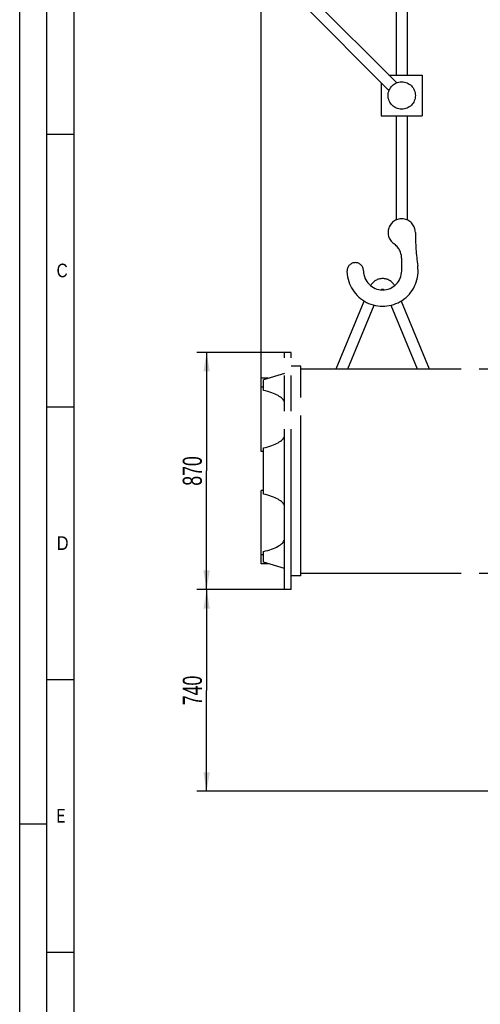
# Model space of a CAD drawing. Header units: millimetres. Extents: x 0 to 1189, y 0 to 841.
# Tile 19 of 85: x 0 to 84, y 561 to 742. Entities that reach past the tile are written whole.
import ezdxf
from ezdxf.enums import TextEntityAlignment as Align

# ---------------------------------------------------------------- set-up
doc = ezdxf.new("R2010")
doc.units = ezdxf.units.MM
doc.header["$LTSCALE"] = 65.395
doc.linetypes.add('PHANTOM', pattern=[0.8, 0.45, -0.05, 0.1, -0.05, 0.1, -0.05])
doc.layers.get('0').update_dxf_attribs({"linetype": 'CONTINUOUS'})
for name, color, linetype in [('1907_728000_24_SIMPLE1_T1_X_PBL165', 7, 'CONTINUOUS'), ('AE_KRANHAKEN_PBL156', 7, 'CONTINUOUS'), ('right_2_VBL155', 7, 'CONTINUOUS')]:
    doc.layers.add(name, color=color, linetype=linetype)
doc.styles.get("Standard").update_dxf_attribs({"font": 'txt', "width": 0.6})
doc.styles.add('TEXTSTYLE_2', font='txt')
doc.dimstyles.new('DIMSTYLE_1', dxfattribs={"dimtxt": 3.5, "dimasz": 3.5, "dimexe": 1.8, "dimexo": 0, "dimgap": 0.875, "dimtad": 1, "dimlfac": 20, "dimdsep": 46, "dimtxsty": 'Standard', "dimblk": '_FILLED', "dimblk1": '_FILLED', "dimblk2": '_FILLED', "dimcen": 0.09, "dimadec": 0, "dimazin": 0, "dimtp": 2, "dimtm": 2, "dimtfac": 1, "dimtofl": 0, "dimtmove": 0, "dimatfit": 3, "dimldrblk": '_FILLED', "dimfxl": 1, "dimtolj": 1, "dimarcsym": 0})
doc.dimstyles.new('DIMSTYLE_4', dxfattribs={"dimtxt": 3.5, "dimasz": 3.5, "dimexe": 1.8, "dimexo": 0, "dimgap": 0.875, "dimtad": 1, "dimlfac": 20, "dimdsep": 46, "dimtxsty": 'Standard', "dimblk": '_FILLED', "dimblk1": '_FILLED', "dimblk2": '_FILLED', "dimcen": 0.09, "dimadec": 0, "dimazin": 0, "dimtp": 0.8, "dimtm": 0.8, "dimtfac": 1, "dimtofl": 0, "dimtmove": 0, "dimatfit": 3, "dimldrblk": '_FILLED', "dimfxl": 1, "dimtolj": 1, "dimarcsym": 0})

# ---------------------------------------------------------------- blocks, each defined once
blk = doc.blocks.new('_FILLED')
at = {"color": 0, "linetype": 'ByBlock'}
blk.add_solid([(0, 0), (-1, 0.167), (-1, -0.167)], dxfattribs=at)
blk = doc.blocks.new('*D4')
at = {"color": 2, "linetype": 'Continuous'}
for p, q in [((48.5, 637), (32.45, 637)), ((34.25, 637), (34.25, 618.5)), ((34.25, 600), (34.25, 618.5)), ((105.13, 600), (32.45, 600))]:
    blk.add_line(p, q, dxfattribs=at)
at = {"color": 2, "linetype": 'Continuous', "xscale": 3.5, "yscale": 3.5, "zscale": 3.5}
for p, rotation in [((34.25, 637), 90), ((34.25, 600), 270)]:
    blk.add_blockref('_FILLED', p, dxfattribs=dict(at, rotation=rotation))
at = {"color": 2, "linetype": 'Continuous', "width": 0.690476}
blk.add_text('740', height=3.5, rotation=90, dxfattribs=at).set_placement((33.38, 618.5), align=Align.CENTER)
blk = doc.blocks.new('*D5')
at = {"color": 2, "linetype": 'Continuous'}
for p, q in [((49.75, 680.5), (32.45, 680.5)), ((34.25, 680.5), (34.25, 658.75)), ((34.25, 637), (34.25, 658.75)), ((49.75, 637), (32.45, 637))]:
    blk.add_line(p, q, dxfattribs=at)
at = {"color": 2, "linetype": 'Continuous', "xscale": 3.5, "yscale": 3.5, "zscale": 3.5}
for p, rotation in [((34.25, 680.5), 90), ((34.25, 637), 270)]:
    blk.add_blockref('_FILLED', p, dxfattribs=dict(at, rotation=rotation))
at = {"color": 2, "linetype": 'Continuous', "width": 0.690476}
blk.add_text('870', height=3.5, rotation=90, dxfattribs=at).set_placement((33.375, 658.75), align=Align.CENTER)
blk = doc.blocks.new('*D6')
at = {"color": 2, "linetype": 'Continuous'}
for p, q in [((44.25, 673.79), (44.25, 764.3)), ((145, 676.75), (145, 764.3)), ((44.25, 762.5), (94.62, 762.5)), ((145, 762.5), (94.62, 762.5))]:
    blk.add_line(p, q, dxfattribs=at)
at = {"color": 2, "linetype": 'Continuous', "xscale": 3.5, "yscale": 3.5, "zscale": 3.5, "rotation": 180}
blk.add_blockref('_FILLED', (44.25, 762.5), dxfattribs=at)
at = {"color": 2, "linetype": 'Continuous', "xscale": 3.5, "yscale": 3.5, "zscale": 3.5}
blk.add_blockref('_FILLED', (145, 762.5), dxfattribs=at)
at = {"color": 2, "linetype": 'Continuous', "width": 0.619048}
blk.add_text('2015', height=3.5, dxfattribs=at).set_placement((94.62, 763.38), align=Align.CENTER)
blk = doc.blocks.new('AE_KRANHAKEN_PBL156', base_point=(63.32, 718.75))
at = {"layer": 'AE_KRANHAKEN_PBL156', "color": 8, "linetype": 'PHANTOM'}
for p, q in [((65, 746.58), (65, 760)), ((65, 760), (75, 760)), ((75, 760), (75, 746.58)), ((69, 752.5), (69, 731.36)), ((71, 752.5), (71, 731.36)), ((51.62, 744.58), (53.03, 746)), ((69.09, 729.94), (53.03, 746)), ((67.67, 728.53), (51.62, 744.58)), ((67.66, 731.36), (73.75, 731.36)), ((73.75, 731.36), (73.75, 723.86)), ((66.25, 729.95), (66.25, 723.86)), ((66.25, 723.86), (73.75, 723.86)), ((69, 723.86), (69, 704.79)), ((71, 723.86), (71, 704.79)), ((70, 695.46), (70, 697.63)), ((60.04, 694.78), (60, 695.46)), ((57.98, 677.5), (63.12, 689.91)), ((69.88, 689.91), (75.02, 677.5)), ((60.14, 677.5), (64.97, 689.15)), ((68.03, 689.15), (72.86, 677.5))]:
    blk.add_line(p, q, dxfattribs=at)
blk.add_circle((70, 727.61), 2.5, dxfattribs=at)
for centre, radius, start, end in [((70, 752.5), 1.75, 304.9532, 235.0468), ((70, 752.5), 1, 0, 180), ((68, 746.58), 3, 180, 251.3371), ((72, 746.58), 3, 288.6629, 360), ((70, 752.5), 9.25, 251.3371, 263.7802), ((70, 752.5), 9.25, 276.2198, 288.6629), ((70, 702.5), 2.5, 0, 234.3147), ((115.77, 702.5), 43.27, 180, 188.1284), ((66.5, 697.63), 3.5, 0, 54.3147), ((61.5, 695.46), 1.5, 0, 180), ((66.5, 695.46), 6.5, 186.0687, 8.1284), ((66.5, 695.46), 3.5, 180, 360), ((66.5, 691.54), 2.5, 28.6585, 151.3415), ((66.5, 691.54), 0.5, 60.1645, 119.8355)]:
    blk.add_arc(centre, radius, start, end, dxfattribs=at)
blk = doc.blocks.new('1907_728000_24_SIMPLE1_T1_X_PBL165', base_point=(74.3, 658.75))
at = {"layer": '1907_728000_24_SIMPLE1_T1_X_PBL165', "color": 8, "linetype": 'PHANTOM'}
for p, q in [((48.5, 637), (48.5, 680.5)), ((49.75, 680.5), (48.5, 680.5)), ((49.75, 637), (49.75, 680.5)), ((102.25, 680.5), (102.25, 637)), ((102.25, 680.5), (103.4, 680.5)), ((103.4, 680.5), (103.4, 674.88)), ((51.5, 678), (49.75, 678)), ((51.5, 639.5), (51.5, 678)), ((51.5, 677.5), (102.25, 677.5)), ((103.4, 677.3), (104.35, 677.3)), ((44.25, 662.35), (44.25, 675.75)), ((45.51, 675.75), (44.25, 675.75)), ((48.5, 676.64), (44.65, 675.49)), ((44.65, 673.52), (44.65, 675.49)), ((44.65, 674.15), (44.25, 674.15)), ((103.4, 674.88), (104.35, 674.88)), ((103.4, 668.88), (103.4, 648.62)), ((103.4, 668.88), (104.35, 668.88)), ((44.65, 654.52), (44.65, 662.98)), ((44.65, 662.35), (44.25, 662.35)), ((44.25, 641.75), (44.25, 655.15)), ((44.65, 655.15), (44.25, 655.15)), ((103.4, 648.62), (104.35, 648.62)), ((44.65, 643.35), (44.25, 643.35)), ((44.65, 642.01), (44.65, 643.98)), ((45.51, 641.75), (44.25, 641.75)), ((48.5, 640.86), (44.65, 642.01)), ((103.4, 642.62), (103.4, 637)), ((103.4, 642.62), (104.35, 642.62)), ((51.5, 639.5), (49.75, 639.5)), ((51.5, 640), (102.25, 640)), ((103.4, 640.2), (104.35, 640.2)), ((49.75, 637), (48.5, 637)), ((102.25, 637), (103.4, 637))]:
    blk.add_line(p, q, dxfattribs=at)
for centre, start_param, end_param in [((38.49, 671.15), 0.072855, 0.909768), ((38.49, 665.35), -0.909778, -0.072965), ((38.49, 652.15), 0.073219, 0.909802), ((38.49, 646.35), -0.909811, -0.073328)]:
    blk.add_ellipse(centre, major_axis=(10.04, 0), ratio=0.298767, start_param=start_param, end_param=end_param, dxfattribs=at)
blk = doc.blocks.new('RIGHT_2_VBL155', base_point=(139.31, 645.2))
at = {"layer": '1907_728000_24_SIMPLE1_T1_X_PBL165'}
blk.add_blockref('1907_728000_24_SIMPLE1_T1_X_PBL165', (74.3, 658.75), dxfattribs=at)
at = {"layer": 'AE_KRANHAKEN_PBL156'}
blk.add_blockref('AE_KRANHAKEN_PBL156', (63.32, 718.75), dxfattribs=at)

msp = doc.modelspace()

# ---------------------------------------------------------------- linework, layer by layer
at = {"color": 5, "linetype": 'Continuous'}
for p, q in [((0, 0), (0, 841)), ((10, 10), (10, 831)), ((5, 720.5), (10, 720.5)), ((5, 670.5), (10, 670.5)), ((5, 620.5), (10, 620.5)), ((5, 594), (0, 594)), ((5, 570.5), (10, 570.5))]:
    msp.add_line(p, q, dxfattribs=at)
at = {"color": 6, "linetype": 'Continuous'}
msp.add_line((5, 5), (5, 836), dxfattribs=at)

# ---------------------------------------------------------------- block references
at = {"layer": 'right_2_VBL155'}
msp.add_blockref('RIGHT_2_VBL155', (139.30761, 645.2), dxfattribs=at)

# ---------------------------------------------------------------- texts
at = {"color": 5, "linetype": 'Continuous', "style": 'TEXTSTYLE_2'}
for s, width, p in [('C', 0.833333, (6.77091, 694.271)), ('D', 0.904762, (6.77091, 644.271)), ('E', 0.714286, (6.77091, 594.271))]:
    msp.add_text(s, height=2.50001, dxfattribs=dict(at, width=width)).set_placement(p)

# ---------------------------------------------------------------- dimensions: what is measured, and where the dimension line sits
at = {"color": 2, "linetype": 'Continuous'}
for base, p1, p2, angle, dimstyle, picture, middle in [((44.25, 762.5), (145, 676.75), (44.25, 673.79376), 180, 'DIMSTYLE_1', '*D6', (94.29167, 762.5)), ((34.25, 637), (49.75, 680.5), (49.75, 637), 270, 'DIMSTYLE_4', '*D5', (34.25, 658.41667)), ((34.25, 637), (105.13016, 600), (48.5, 637), 90, 'DIMSTYLE_4', '*D4', (34.25, 618.16667))]:
    dim = msp.add_linear_dim(base=base, p1=p1, p2=p2, angle=angle, dimstyle=dimstyle, dxfattribs=at)
    dim.commit()
    dim.dimension.update_dxf_attribs({"geometry": picture, "text_midpoint": middle, "dimtype": 160})

doc.saveas('drawing.dxf')
